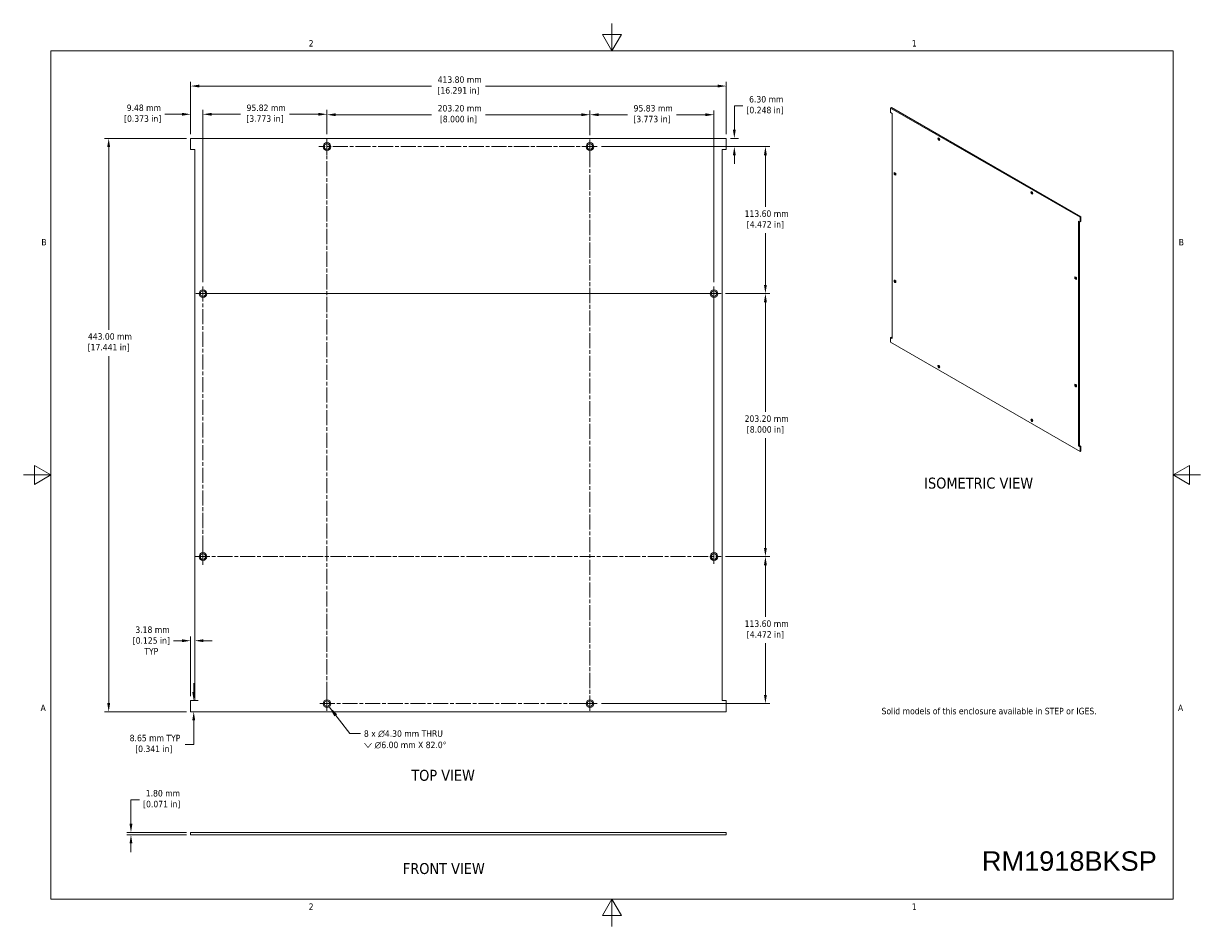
# Model space of a CAD drawing. Header units: millimetres. Extents: x 11 to 920, y 11 to 709.
import ezdxf

# ---------------------------------------------------------------- set-up
doc = ezdxf.new("R2010")
doc.units = ezdxf.units.MM
doc.header["$LTSCALE"] = 3.333333
doc.linetypes.add('CHAIN', pattern=[0.7087, 0.4724, -0.0591, 0.1181, -0.0591])
for name, color, linetype, lineweight in [('Center Mark (ANSI)', 7, 'Continuous', 9), ('Centerline (ANSI)', 7, 'Continuous', 9), ('Dimension (ANSI)', 7, 'Continuous', 9), ('Sketch Geometry (ANSI)', 7, 'Continuous', 9), ('Symbol (ANSI)', 7, 'Continuous', 9), ('Visible (ANSI)', 7, 'Continuous', 18)]:
    doc.layers.add(name, color=color, linetype=linetype, lineweight=lineweight)
doc.styles.add('Label Text (ANSI)', font='tahoma.ttf')
doc.styles.add('Note Text (ANSI)', font='tahoma.ttf')
doc.dimstyles.new('Default - mm (ANSI)', dxfattribs={"dimscale": 3.333333, "dimtxt": 1.5, "dimasz": 2, "dimexe": 1, "dimexo": 1, "dimgap": 0.8, "dimtad": 0, "dimtih": 1, "dimtoh": 1, "dimrnd": 1e-08, "dimzin": 0, "dimdsep": 46, "dimtxsty": 'Note Text (ANSI)', "dimcen": 0.09, "dimdle": 4, "dimclrd": 256, "dimclre": 256, "dimclrt": 256, "dimadec": 1, "dimazin": 0, "dimtfac": 1, "dimtofl": 0, "dimtmove": 0, "dimatfit": 3, "dimfxl": 1, "dimtolj": 1, "dimtzin": 0, "dimlwd": -1, "dimlwe": -1, "dimarcsym": 0})
doc.dimstyles.new('Default - mm (ANSI)$7', dxfattribs={"dimscale": 3.333333, "dimtxt": 1.5, "dimasz": 2.5, "dimexe": 1, "dimexo": 1, "dimgap": 0.8, "dimtad": 0, "dimtih": 1, "dimtoh": 1, "dimrnd": 1e-08, "dimzin": 0, "dimdsep": 46, "dimtxsty": 'Note Text (ANSI)', "dimcen": 0.09, "dimdle": 4, "dimclrd": 256, "dimclre": 256, "dimclrt": 256, "dimadec": 1, "dimazin": 0, "dimtfac": 1, "dimtofl": 0, "dimtmove": 0, "dimatfit": 3, "dimfxl": 1, "dimtolj": 1, "dimtzin": 0, "dimlwd": -1, "dimlwe": -1, "dimarcsym": 0})

# ---------------------------------------------------------------- blocks, each defined once
blk = doc.blocks.new('Borders Default Border')
at = {"layer": 'Sketch Geometry (ANSI)', "flags": 128}
for points in [[(139.7, 212.6), (139.7, 206.25), (137.5, 210.06), (141.9, 210.06), (139.7, 206.25)], [(9.65, 9.65), (9.65, 206.25), (269.75, 206.25), (269.75, 9.65), (9.65, 9.65)], [(3.3, 107.95), (9.65, 107.95), (5.84, 110.15), (5.84, 105.75), (9.65, 107.95)], [(276.1, 107.95), (269.75, 107.95), (273.56, 110.15), (273.56, 105.75), (269.75, 107.95)], [(139.7, 3.3), (139.7, 9.65), (137.5, 5.84), (141.9, 5.84), (139.7, 9.65)]]:
    blk.add_lwpolyline(points, dxfattribs=at)
at = {"layer": 'Sketch Geometry (ANSI)', "char_height": 1.5, "attachment_point": 7, "style": 'Note Text (ANSI)'}
for s, insert in [('2', (69.4, 207.26)), ('1', (209.21, 207.26)), ('B', (7.43, 161.17)), ('B', (271.06, 161.17)), ('A', (7.25, 53.22)), ('A', (270.88, 53.22)), ('2', (69.4, 7.14)), ('1', (209.21, 7.14))]:
    blk.add_mtext(s, dxfattribs=dict(at, insert=insert))
blk = doc.blocks.new('*D5')
at = {"layer": 'Defpoints', "color": 0, "transparency": 16777216}
for p in [(553.93, 660.36), (140.13, 619.9), (553.93, 619.9)]:
    blk.add_point(p, dxfattribs=at)
at = {"layer": 'Dimension (ANSI)', "transparency": 16777216}
for p, q in [((140.13, 623.24), (140.13, 663.69)), ((146.79, 660.36), (326.22, 660.36)), ((547.26, 660.36), (367.83, 660.36)), ((553.93, 623.24), (553.93, 663.69))]:
    blk.add_line(p, q, dxfattribs=at)
for points in [[(146.79, 661.47), (146.79, 659.25), (140.13, 660.36)], [(547.26, 661.47), (547.26, 659.25), (553.93, 660.36)]]:
    blk.add_solid(points, dxfattribs=at)
at = {"layer": 'Dimension (ANSI)', "transparency": 16777216, "insert": (347.03, 667.85), "char_height": 5, "attachment_point": 2, "style": 'Note Text (ANSI)'}
blk.add_mtext('\\A1; 413.80 mm\\P[16.291 in]', dxfattribs=at)
blk = doc.blocks.new('*D6')
at = {"layer": 'Defpoints', "color": 0, "transparency": 16777216}
for p in [(140.13, 619.9), (76.79, 176.9), (140.13, 176.9)]:
    blk.add_point(p, dxfattribs=at)
at = {"layer": 'Dimension (ANSI)', "transparency": 16777216}
for p, q in [((136.79, 619.9), (73.46, 619.9)), ((76.79, 613.24), (76.79, 472.06)), ((76.79, 183.57), (76.79, 451.75)), ((136.79, 176.9), (73.46, 176.9))]:
    blk.add_line(p, q, dxfattribs=at)
for points in [[(75.68, 613.24), (77.9, 613.24), (76.79, 619.9)], [(75.68, 183.57), (77.9, 183.57), (76.79, 176.9)]]:
    blk.add_solid(points, dxfattribs=at)
at = {"layer": 'Dimension (ANSI)', "transparency": 16777216, "insert": (76.79, 469.39), "char_height": 5, "attachment_point": 2, "style": 'Note Text (ANSI)'}
blk.add_mtext('\\A1; 443.00 mm\\P[17.441 in]', dxfattribs=at)
blk = doc.blocks.new('*D7')
at = {"layer": 'Defpoints', "color": 0, "transparency": 16777216}
for p in [(140.13, 185.55), (142.49, 185.55), (140.13, 176.9)]:
    blk.add_point(p, dxfattribs=at)
at = {"layer": 'Dimension (ANSI)', "transparency": 16777216}
for p, q in [((142.49, 192.22), (142.49, 198.89)), ((143.46, 185.55), (145.82, 185.55)), ((143.46, 176.9), (145.82, 176.9)), ((142.49, 170.24), (142.49, 151.62)), ((142.49, 151.62), (135.82, 151.62))]:
    blk.add_line(p, q, dxfattribs=at)
for points in [[(141.38, 192.22), (143.6, 192.22), (142.49, 185.55)], [(141.38, 170.24), (143.6, 170.24), (142.49, 176.9)]]:
    blk.add_solid(points, dxfattribs=at)
at = {"layer": 'Dimension (ANSI)', "transparency": 16777216, "insert": (111.66, 159.11), "char_height": 5, "attachment_point": 2, "style": 'Note Text (ANSI)'}
blk.add_mtext('\\A1; 8.65 mm TYP\\P[0.341 in]', dxfattribs=at)
blk = doc.blocks.new('*D8')
at = {"layer": 'Defpoints', "color": 0, "transparency": 16777216}
for p in [(140.13, 231.8), (143.3, 212.74), (140.13, 185.55)]:
    blk.add_point(p, dxfattribs=at)
at = {"layer": 'Dimension (ANSI)', "transparency": 16777216}
for p, q in [((133.46, 231.8), (126.79, 231.8)), ((140.13, 188.89), (140.13, 235.14)), ((149.97, 231.8), (156.64, 231.8))]:
    blk.add_line(p, q, dxfattribs=at)
for points in [[(133.46, 232.91), (133.46, 230.69), (140.13, 231.8)], [(149.97, 232.91), (149.97, 230.69), (143.3, 231.8)]]:
    blk.add_solid(points, dxfattribs=at)
at = {"layer": 'Dimension (ANSI)', "transparency": 16777216, "insert": (109.72, 242.81), "char_height": 5, "attachment_point": 2, "style": 'Note Text (ANSI)'}
blk.add_mtext('\\A1; 3.18 mm\\P[0.125 in]{\\PTYP\\P}', dxfattribs=at)
blk = doc.blocks.new('*D9')
at = {"layer": 'Defpoints', "color": 0, "transparency": 16777216}
for p in [(94.02, 81.85), (140.13, 83.65), (140.13, 81.85)]:
    blk.add_point(p, dxfattribs=at)
at = {"layer": 'Dimension (ANSI)', "transparency": 16777216}
for p, q in [((94.02, 90.31), (94.02, 108.93)), ((94.02, 108.93), (100.69, 108.93)), ((136.79, 83.65), (90.69, 83.65)), ((136.79, 81.85), (90.69, 81.85)), ((94.02, 75.18), (94.02, 68.51))]:
    blk.add_line(p, q, dxfattribs=at)
for points in [[(92.91, 90.31), (95.13, 90.31), (94.02, 83.65)], [(92.91, 75.18), (95.13, 75.18), (94.02, 81.85)]]:
    blk.add_solid(points, dxfattribs=at)
at = {"layer": 'Dimension (ANSI)', "transparency": 16777216, "insert": (117.76, 116.43), "char_height": 5, "attachment_point": 2, "style": 'Note Text (ANSI)'}
blk.add_mtext('\\A1; 1.80 mm\\P[0.071 in]', dxfattribs=at)
blk = doc.blocks.new('*D10')
at = {"layer": 'Defpoints', "color": 0, "transparency": 16777216}
for p in [(553.93, 619.9), (560.19, 619.9), (454.11, 613.6)]:
    blk.add_point(p, dxfattribs=at)
at = {"layer": 'Dimension (ANSI)', "transparency": 16777216}
for p, q in [((560.19, 626.57), (560.19, 645.17)), ((560.19, 645.17), (566.86, 645.17)), ((557.26, 619.9), (563.52, 619.9)), ((457.44, 613.6), (563.52, 613.6)), ((560.19, 606.94), (560.19, 600.27))]:
    blk.add_line(p, q, dxfattribs=at)
for points in [[(559.08, 626.57), (561.3, 626.57), (560.19, 619.9)], [(559.08, 606.94), (561.3, 606.94), (560.19, 613.6)]]:
    blk.add_solid(points, dxfattribs=at)
at = {"layer": 'Dimension (ANSI)', "transparency": 16777216, "insert": (583.93, 652.66), "char_height": 5, "attachment_point": 2, "style": 'Note Text (ANSI)'}
blk.add_mtext('\\A1; 6.30 mm\\P[0.248 in]', dxfattribs=at)
blk = doc.blocks.new('*D11')
at = {"layer": 'Defpoints', "color": 0, "transparency": 16777216}
for p in [(454.11, 613.6), (549.94, 500), (584.2, 500)]:
    blk.add_point(p, dxfattribs=at)
at = {"layer": 'Dimension (ANSI)', "transparency": 16777216}
for p, q in [((457.44, 613.6), (587.53, 613.6)), ((584.2, 606.94), (584.2, 566.96)), ((584.2, 506.67), (584.2, 546.65)), ((553.27, 500), (587.53, 500))]:
    blk.add_line(p, q, dxfattribs=at)
for points in [[(583.09, 606.94), (585.31, 606.94), (584.2, 613.6)], [(583.09, 506.67), (585.31, 506.67), (584.2, 500)]]:
    blk.add_solid(points, dxfattribs=at)
at = {"layer": 'Dimension (ANSI)', "transparency": 16777216, "insert": (584.2, 564.29), "char_height": 5, "attachment_point": 2, "style": 'Note Text (ANSI)'}
blk.add_mtext('\\A1; 113.60 mm\\P[4.472 in]', dxfattribs=at)
blk = doc.blocks.new('*D12')
at = {"layer": 'Defpoints', "color": 0, "transparency": 16777216}
for p in [(549.94, 500), (549.94, 296.8), (584.2, 296.8)]:
    blk.add_point(p, dxfattribs=at)
at = {"layer": 'Dimension (ANSI)', "transparency": 16777216}
for p, q in [((553.27, 500), (587.53, 500)), ((584.2, 493.34), (584.2, 408.56)), ((584.2, 303.47), (584.2, 388.25)), ((553.27, 296.8), (587.53, 296.8))]:
    blk.add_line(p, q, dxfattribs=at)
for points in [[(583.09, 493.34), (585.31, 493.34), (584.2, 500)], [(583.09, 303.47), (585.31, 303.47), (584.2, 296.8)]]:
    blk.add_solid(points, dxfattribs=at)
at = {"layer": 'Dimension (ANSI)', "transparency": 16777216, "insert": (584.2, 405.89), "char_height": 5, "attachment_point": 2, "style": 'Note Text (ANSI)'}
blk.add_mtext('\\A1; 203.20 mm\\P[8.000 in]', dxfattribs=at)
blk = doc.blocks.new('*D13')
at = {"layer": 'Defpoints', "color": 0, "transparency": 16777216}
for p in [(549.94, 296.8), (454.11, 183.2), (584.2, 183.2)]:
    blk.add_point(p, dxfattribs=at)
at = {"layer": 'Dimension (ANSI)', "transparency": 16777216}
for p, q in [((553.27, 296.8), (587.53, 296.8)), ((584.2, 290.14), (584.2, 250.16)), ((584.2, 189.87), (584.2, 229.85)), ((457.44, 183.2), (587.53, 183.2))]:
    blk.add_line(p, q, dxfattribs=at)
for points in [[(583.09, 290.14), (585.31, 290.14), (584.2, 296.8)], [(583.09, 189.87), (585.31, 189.87), (584.2, 183.2)]]:
    blk.add_solid(points, dxfattribs=at)
at = {"layer": 'Dimension (ANSI)', "transparency": 16777216, "insert": (584.2, 247.49), "char_height": 5, "attachment_point": 2, "style": 'Note Text (ANSI)'}
blk.add_mtext('\\A1; 113.60 mm\\P[4.472 in]', dxfattribs=at)
blk = doc.blocks.new('*D14')
at = {"layer": 'Defpoints', "color": 0, "transparency": 16777216}
for p in [(245.43, 638.56), (245.43, 619.94), (149.6, 505.49)]:
    blk.add_point(p, dxfattribs=at)
at = {"layer": 'Dimension (ANSI)', "transparency": 16777216}
for p, q in [((149.6, 508.82), (149.6, 641.89)), ((156.27, 638.56), (178.59, 638.56)), ((238.76, 638.56), (216.44, 638.56)), ((245.43, 623.27), (245.43, 641.89))]:
    blk.add_line(p, q, dxfattribs=at)
for points in [[(156.27, 639.67), (156.27, 637.44), (149.6, 638.56)], [(238.76, 639.67), (238.76, 637.44), (245.43, 638.56)]]:
    blk.add_solid(points, dxfattribs=at)
at = {"layer": 'Dimension (ANSI)', "transparency": 16777216, "insert": (197.51, 646.05), "char_height": 5, "attachment_point": 2, "style": 'Note Text (ANSI)'}
blk.add_mtext('\\A1; 95.82 mm\\P[3.773 in]', dxfattribs=at)
blk = doc.blocks.new('*D15')
at = {"layer": 'Defpoints', "color": 0, "transparency": 16777216}
for p in [(448.63, 638.21), (245.43, 619.94), (448.63, 619.09)]:
    blk.add_point(p, dxfattribs=at)
at = {"layer": 'Dimension (ANSI)', "transparency": 16777216}
for p, q in [((245.43, 623.27), (245.43, 641.54)), ((252.09, 638.21), (326.22, 638.21)), ((441.96, 638.21), (367.83, 638.21)), ((448.63, 622.42), (448.63, 641.54))]:
    blk.add_line(p, q, dxfattribs=at)
for points in [[(252.09, 639.32), (252.09, 637.1), (245.43, 638.21)], [(441.96, 639.32), (441.96, 637.1), (448.63, 638.21)]]:
    blk.add_solid(points, dxfattribs=at)
at = {"layer": 'Dimension (ANSI)', "transparency": 16777216, "insert": (347.03, 645.7), "char_height": 5, "attachment_point": 2, "style": 'Note Text (ANSI)'}
blk.add_mtext('\\A1; 203.20 mm\\P[8.000 in]', dxfattribs=at)
blk = doc.blocks.new('*D16')
at = {"layer": 'Defpoints', "color": 0, "transparency": 16777216}
for p in [(149.6, 638.56), (140.13, 619.9), (149.6, 505.49)]:
    blk.add_point(p, dxfattribs=at)
at = {"layer": 'Dimension (ANSI)', "transparency": 16777216}
for p, q in [((133.46, 638.56), (120.1, 638.56)), ((140.13, 623.24), (140.13, 641.89)), ((149.6, 508.82), (149.6, 641.89)), ((156.27, 638.56), (162.94, 638.56))]:
    blk.add_line(p, q, dxfattribs=at)
for points in [[(133.46, 639.67), (133.46, 637.44), (140.13, 638.56)], [(156.27, 639.67), (156.27, 637.44), (149.6, 638.56)]]:
    blk.add_solid(points, dxfattribs=at)
at = {"layer": 'Dimension (ANSI)', "transparency": 16777216, "insert": (103.03, 646.05), "char_height": 5, "attachment_point": 2, "style": 'Note Text (ANSI)'}
blk.add_mtext('\\A1; 9.48 mm\\P[0.373 in]', dxfattribs=at)
blk = doc.blocks.new('*D17')
at = {"layer": 'Defpoints', "color": 0, "transparency": 16777216}
for p in [(544.45, 638.21), (448.63, 619.09), (544.45, 505.49)]:
    blk.add_point(p, dxfattribs=at)
at = {"layer": 'Dimension (ANSI)', "transparency": 16777216}
for p, q in [((448.63, 622.42), (448.63, 641.54)), ((455.29, 638.21), (477.61, 638.21)), ((537.79, 638.21), (515.47, 638.21)), ((544.45, 508.82), (544.45, 641.54))]:
    blk.add_line(p, q, dxfattribs=at)
for points in [[(455.29, 639.32), (455.29, 637.1), (448.63, 638.21)], [(537.79, 639.32), (537.79, 637.1), (544.45, 638.21)]]:
    blk.add_solid(points, dxfattribs=at)
at = {"layer": 'Dimension (ANSI)', "transparency": 16777216, "insert": (496.54, 645.71), "char_height": 5, "attachment_point": 2, "style": 'Note Text (ANSI)'}
blk.add_mtext('\\A1; 95.83 mm\\P[3.773 in]', dxfattribs=at)

msp = doc.modelspace()

# ---------------------------------------------------------------- linework, layer by layer
at = {"layer": 'Center Mark (ANSI)', "linetype": 'CHAIN', "ltscale": 2.110896}
for p, q in [((245.427, 607.269), (245.427, 619.935)), ((149.602, 303.135), (149.602, 290.469))]:
    msp.add_line(p, q, dxfattribs=at)
at = {"layer": 'Center Mark (ANSI)', "linetype": 'CHAIN', "ltscale": 1.827578}
for p, q in [((448.627, 608.119), (448.627, 619.085)), ((544.452, 494.519), (544.452, 505.485)), ((155.085, 500.002), (144.119, 500.002)), ((549.935, 500.002), (538.969, 500.002)), ((544.452, 302.285), (544.452, 291.319)), ((245.427, 188.685), (245.427, 177.719)), ((443.144, 183.202), (454.11, 183.202))]:
    msp.add_line(p, q, dxfattribs=at)
at = {"layer": 'Centerline (ANSI)', "linetype": 'CHAIN', "ltscale": 7.40793}
for p, q in [((245.427, 619.935), (245.427, 177.719)), ((448.627, 177.719), (448.627, 619.085)), ((454.11, 613.602), (239.094, 613.602)), ((149.602, 505.485), (149.602, 290.469)), ((544.452, 505.485), (544.452, 291.319)), ((544.452, 291.319), (544.452, 505.485)), ((144.119, 500.002), (549.935, 500.002)), ((549.935, 500.002), (144.119, 500.002)), ((143.269, 296.802), (549.935, 296.802)), ((239.944, 183.202), (454.11, 183.202))]:
    msp.add_line(p, q, dxfattribs=at)
at = {"layer": 'Visible (ANSI)'}
for p, q in [((681.6, 643.765), (680.963, 643.398)), ((827.264, 558.931), (680.963, 643.398)), ((680.963, 643.398), (680.963, 639.866)), ((680.963, 639.866), (682.086, 639.218)), ((681.6, 643.765), (827.9, 559.298)), ((682.086, 639.218), (682.086, 465.427)), ((140.127, 619.902), (140.127, 611.252)), ((553.927, 619.902), (140.127, 619.902)), ((553.927, 611.252), (553.927, 619.902)), ((140.127, 611.252), (143.302, 611.252)), ((143.302, 611.252), (143.302, 185.552)), ((550.752, 185.552), (550.752, 611.252)), ((550.752, 611.252), (553.927, 611.252)), ((826.141, 382.256), (826.141, 556.048)), ((826.141, 556.048), (827.264, 555.4)), ((826.778, 555.68), (826.778, 382.624)), ((827.9, 559.298), (827.264, 558.931)), ((827.264, 555.4), (827.264, 558.931)), ((827.9, 555.767), (827.264, 555.4)), ((827.9, 559.298), (827.9, 555.767)), ((681.6, 466.442), (680.963, 466.075)), ((680.963, 466.075), (680.963, 462.544)), ((682.086, 465.427), (680.963, 466.075)), ((681.6, 466.442), (682.086, 466.162)), ((680.963, 462.544), (827.264, 378.077)), ((826.778, 382.624), (826.141, 382.256)), ((827.264, 381.608), (826.141, 382.256)), ((826.778, 382.624), (827.9, 381.976)), ((827.9, 381.976), (827.264, 381.608)), ((827.9, 381.976), (827.9, 378.444)), ((827.264, 378.077), (827.264, 381.608)), ((827.9, 378.444), (827.264, 378.077)), ((140.127, 185.552), (140.127, 176.902)), ((143.302, 185.552), (140.127, 185.552)), ((553.927, 185.552), (550.752, 185.552)), ((553.927, 176.902), (553.927, 185.552)), ((140.127, 176.902), (553.927, 176.902)), ((140.127, 81.847), (140.127, 83.647)), ((140.127, 83.647), (553.927, 83.647)), ((553.927, 81.847), (140.127, 81.847)), ((553.927, 81.847), (553.927, 83.647))]:
    msp.add_line(p, q, dxfattribs=at)
for centre, radius in [((245.427, 613.602), 3), ((245.427, 613.602), 2.15), ((448.627, 613.602), 3), ((448.627, 613.602), 2.15), ((149.602, 500.002), 3), ((149.602, 500.002), 2.15), ((544.452, 500.002), 3), ((544.452, 500.002), 2.15), ((149.602, 296.802), 3), ((149.602, 296.802), 2.15), ((544.452, 296.802), 3), ((544.452, 296.802), 2.15), ((245.427, 183.202), 3), ((245.427, 183.202), 2.15), ((448.627, 183.202), 3), ((448.627, 183.202), 2.15)]:
    msp.add_circle(centre, radius, dxfattribs=at)
for centre, major_axis in [((718.193, 619.331), (-0.538, 0.931)), ((684.313, 592.515), (-0.538, 0.931)), ((790.035, 577.853), (-0.538, 0.931)), ((684.313, 509.558), (-0.538, 0.931)), ((823.914, 511.916), (-0.538, 0.931)), ((718.193, 443.621), (-0.537, 0.931)), ((823.914, 428.96), (-0.538, 0.931)), ((790.035, 402.143), (-0.537, 0.931))]:
    msp.add_ellipse(centre, major_axis=major_axis, ratio=0.5773503, dxfattribs=at)
for centre, major_axis, start_param, end_param in [((718.483, 619.499), (0.537, -0.931), 3.4154079, 6.0093701), ((718.829, 619.699), (0.75, -1.299), 4.0019442, 5.4228338), ((684.604, 592.682), (0.537, -0.931), 3.4154079, 6.0093701), ((684.95, 592.882), (0.75, -1.299), 4.0019442, 5.4228338), ((790.325, 578.021), (0.537, -0.931), 3.4154079, 6.0093701), ((790.671, 578.221), (0.75, -1.299), 4.0019442, 5.4228338), ((684.604, 509.726), (0.537, -0.931), 3.4154079, 6.0093701), ((684.95, 509.926), (0.75, -1.299), 4.0019442, 5.4228338), ((824.205, 512.084), (0.537, -0.931), 3.4154079, 6.0093701), ((824.55, 512.284), (0.75, -1.299), 4.0019442, 5.4228338), ((718.483, 443.789), (0.537, -0.931), 3.4154079, 6.0093701), ((718.829, 443.989), (0.75, -1.299), 4.0019442, 5.4228338), ((824.205, 429.128), (0.537, -0.931), 3.4154079, 6.0093701), ((824.55, 429.327), (0.75, -1.299), 4.0019442, 5.4228338), ((790.325, 402.311), (0.537, -0.931), 3.4154079, 6.0093701), ((790.671, 402.511), (0.75, -1.299), 4.0019442, 5.4228338)]:
    msp.add_ellipse(centre, major_axis=major_axis, ratio=0.5773503, start_param=start_param, end_param=end_param, dxfattribs=at)

# ---------------------------------------------------------------- block references
at = {"xscale": 3.333333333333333, "yscale": 3.333333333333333, "zscale": 3.333333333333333}
msp.add_blockref('Borders Default Border', (0, 0), dxfattribs=at)

# ---------------------------------------------------------------- texts
at = {"layer": 'Symbol (ANSI)', "attachment_point": 7, "style": 'Label Text (ANSI)'}
for s, insert, char_height in [('ISOMETRIC VIEW', (706.85, 349.168), 8.46667), ('TOP VIEW', (310.559, 123.403), 8.4667), ('FRONT VIEW', (304.084, 51.373), 8.4667)]:
    msp.add_mtext(s, dxfattribs=dict(at, insert=insert, char_height=char_height))
at = {"layer": 'Symbol (ANSI)', "color": 5, "true_color": 0x0000ff, "insert": (673.948, 188.192), "char_height": 5, "width": 207.25993, "attachment_point": 1, "line_spacing_factor": 0.987884, "style": 'Note Text (ANSI)'}
msp.add_mtext('\\PSolid models of this enclosure available in STEP or IGES.', dxfattribs=at)
at = {"layer": 'Symbol (ANSI)', "insert": (273.997, 162.548), "char_height": 5, "width": 71.22093, "attachment_point": 1, "line_spacing_factor": 1.05, "style": 'Note Text (ANSI)'}
msp.add_mtext('{8 x \\fAIGDT|b0|i0;\\H5.0000;n\\fTahoma|b0|i0;\\H5.0000;4.30 mm THRU\\P\\fAIGDT|b0|i0;\\H5.0000;w\\fTahoma|b0|i0;\\H5.0000; \\fAIGDT|b0|i0;\\H5.0000;n\\fTahoma|b0|i0;\\H5.0000;6.00 mm X 82.0°}', dxfattribs=at)
at = {"layer": 'Symbol (ANSI)', "insert": (819.036, 69.04), "char_height": 15, "width": 135.12576, "attachment_point": 2, "style": 'Note Text (ANSI)'}
msp.add_mtext('{\\fArial|b0|i0;\\H15.0000;RM1918BKSP}', dxfattribs=at)

# ---------------------------------------------------------------- dimensions: what is measured, and where the dimension line sits
at = {"layer": 'Dimension (ANSI)'}
for base, p1, p2, angle, text, override, picture, middle in [((553.927, 660.358), (140.127, 619.902), (553.927, 619.902), 180, ' <> mm\\X[16.291 in]', {"dimtih": 0, "dimtoh": 0, "dimdec": 2, "dimpost": '', "dimtp": 0, "dimtm": 0, "dimtdec": 2, "dimatfit": 1, "dimtvp": -0.25}, '*D5', (347.027, 660.358)), ((149.601849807, 638.555751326), (140.126849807, 619.901992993), (149.601849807, 505.485326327), 180, ' <> mm\\X[0.373 in]', {"dimtih": 0, "dimtoh": 0, "dimdec": 2, "dimpost": '', "dimtp": 0, "dimtm": 0, "dimtdec": 2, "dimatfit": 1, "dimtvp": -0.25}, '*D16', (103.027037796, 638.555751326)), ((245.426849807, 638.555751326), (149.601849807, 505.485326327), (245.426849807, 619.935326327), 180, ' <> mm\\X[3.773 in]', {"dimtih": 0, "dimtoh": 0, "dimdec": 2, "dimpost": '', "dimtp": 0, "dimtm": 0, "dimtdec": 2, "dimatfit": 1, "dimtvp": -0.25}, '*D14', (197.514349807, 638.555751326)), ((560.191, 619.902), (454.11, 613.602), (553.927, 619.902), 90, ' <> mm\\X[0.248 in]', {"dimdec": 2, "dimpost": '', "dimtp": 0, "dimtm": 0, "dimtdec": 2, "dimatfit": 1, "dimtvp": -0.25}, '*D10', (583.927, 645.168)), ((76.794, 176.902), (140.127, 619.902), (140.127, 176.902), 270, ' <> mm\\X[17.441 in]', {"dimdec": 2, "dimpost": '', "dimtp": 0, "dimtm": 0, "dimtdec": 2, "dimatfit": 1, "dimtvp": -0.25}, '*D6', (76.794, 461.902)), ((584.201, 500.002), (454.11, 613.602), (549.935, 500.002), 90, ' <> mm\\X[4.472 in]', {"dimdec": 2, "dimpost": '', "dimtp": 0, "dimtm": 0, "dimtdec": 2, "dimatfit": 1, "dimtvp": -0.25}, '*D11', (584.201, 556.802)), ((584.201, 296.802), (549.935, 500.002), (549.935, 296.802), 90, ' <> mm\\X[8.000 in]', {"dimdec": 2, "dimpost": '', "dimtp": 0, "dimtm": 0, "dimtdec": 2, "dimatfit": 1, "dimtvp": -0.25}, '*D12', (584.201, 398.402)), ((584.201, 183.202), (549.935, 296.802), (454.11, 183.202), 90, ' <> mm\\X[4.472 in]', {"dimdec": 2, "dimpost": '', "dimtp": 0, "dimtm": 0, "dimtdec": 2, "dimatfit": 1, "dimtvp": -0.25}, '*D13', (584.201, 240.002)), ((140.126849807, 231.802272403), (143.301849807, 212.735022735), (140.126849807, 185.551992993), 180, ' <> mm\\X[0.125 in]{\\PTYP\\P}', {"dimtih": 0, "dimtoh": 0, "dimdec": 2, "dimpost": '', "dimse1": 1, "dimtp": 0, "dimtm": 0, "dimtdec": 2, "dimatfit": 1, "dimtvp": -0.375}, '*D8', (109.724566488, 231.802272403)), ((142.488, 185.552), (140.127, 176.902), (140.127, 185.552), 270, ' <> mm TYP\\X[0.341 in]', {"dimdec": 2, "dimpost": '', "dimtp": 0, "dimtm": 0, "dimtdec": 2, "dimatfit": 1, "dimtvp": -0.25}, '*D7', (111.662, 151.617)), ((94.021, 81.847), (140.127, 83.647), (140.127, 81.847), 270, ' <> mm\\X[0.071 in]', {"dimdec": 2, "dimpost": '', "dimtp": 0, "dimtm": 0, "dimtdec": 2, "dimatfit": 1, "dimtvp": -0.25}, '*D9', (117.756, 108.931))]:
    dim = msp.add_linear_dim(base=base, p1=p1, p2=p2, angle=angle, text=text, dimstyle='Default - mm (ANSI)', override=override, dxfattribs=at)
    dim.commit()
    dim.dimension.update_dxf_attribs({"geometry": picture, "text_midpoint": middle, "dimtype": 160})
for base, p1, p2, text, picture, middle in [((448.627, 638.211), (245.427, 619.935), (448.627, 619.085), ' <> mm\\X[8.000 in]', '*D15', (347.027, 638.211)), ((544.451849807, 638.211434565), (448.626849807, 619.085326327), (544.451849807, 505.485326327), ' <> mm\\X[3.773 in]', '*D17', (496.539349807, 638.211434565))]:
    dim = msp.add_linear_dim(base=base, p1=p1, p2=p2, text=text, dimstyle='Default - mm (ANSI)', override={"dimtih": 0, "dimtoh": 0, "dimdec": 2, "dimpost": '', "dimtp": 0, "dimtm": 0, "dimtdec": 2, "dimatfit": 1, "dimtvp": -0.25}, dxfattribs=at)
    dim.commit()
    dim.dimension.update_dxf_attribs({"geometry": picture, "text_midpoint": middle, "dimtype": 160})

# ---------------------------------------------------------------- leaders
at = {"layer": 'Symbol (ANSI)', "annotation_type": 0, "has_hookline": 1, "hookline_direction": 0, "text_width": 70.281}
msp.add_leader([(247.18, 180.767), (262.997, 160.048), (271.33, 160.048)], dimstyle='Default - mm (ANSI)$7', override={"dimtad": 0}, dxfattribs=at)

doc.saveas('drawing.dxf')
